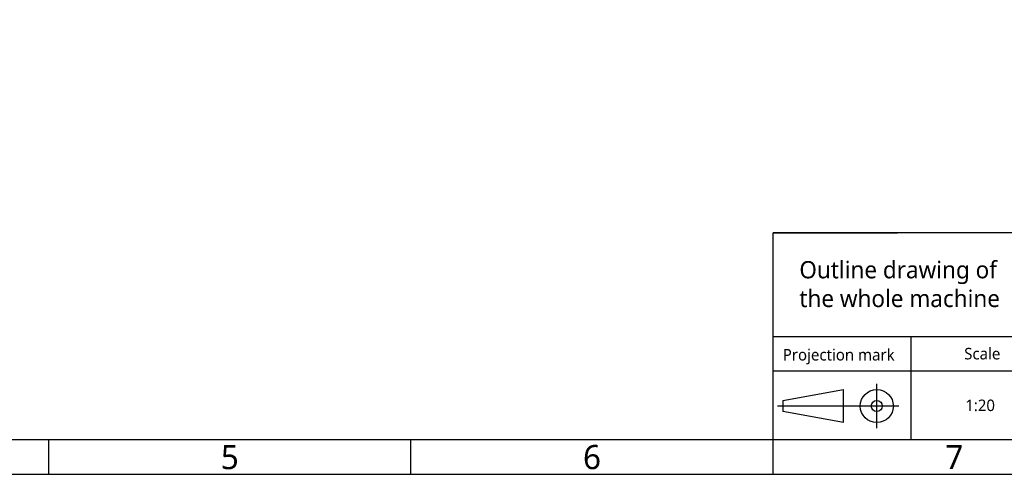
# Model space of a CAD drawing. Header units: millimetres. Extents: x 5828 to 6704, y 123 to 421.
# Tile 95 of 145: x 6489 to 6632, y 124 to 190. Entities that reach past the tile are written whole.
import ezdxf
from ezdxf.enums import TextEntityAlignment as Align

# ---------------------------------------------------------------- set-up
doc = ezdxf.new("R2010")
doc.units = ezdxf.units.MM
doc.layers.add('多重引线', color=7, linetype='Continuous')
doc.layers.add('模板', color=7, linetype='Continuous')
doc.styles.add('微软雅黑', font='msyh.ttc', dxfattribs={"height": 1.5})

# ---------------------------------------------------------------- blocks, each defined once
blk = doc.blocks.new('图纸页')
at = {"layer": '模板', "color": 2}
for p, q in [((6698.66, 158.62), (6598.66, 158.62)), ((6598.66, 128.62), (6598.66, 158.62)), ((6598.66, 158.62), (6616.66, 158.62)), ((6598.66, 128.62), (6598.66, 143.62)), ((6598.66, 143.62), (6616.66, 143.62)), ((6598.66, 143.62), (6698.66, 143.62)), ((6618.66, 128.62), (6618.66, 143.62)), ((6598.66, 138.62), (6638.66, 138.62)), ((6600.08, 134.32), (6608.88, 135.92)), ((6608.88, 131.12), (6608.88, 135.92)), ((6613.68, 130.32), (6613.68, 136.72)), ((6600.08, 134.32), (6600.08, 132.72)), ((6616.88, 133.52), (6599.28, 133.52)), ((6608.88, 131.12), (6600.08, 132.72)), ((6493.66, 123.62), (6493.66, 128.62)), ((6546.16, 123.62), (6546.16, 128.62)), ((6598.66, 123.62), (6598.66, 128.62))]:
    blk.add_line(p, q, dxfattribs=at)
for points in [[(6283.66, 123.62), (6283.66, 420.62), (6703.66, 420.62), (6703.66, 123.62)], [(6308.66, 128.62), (6308.66, 415.62), (6698.66, 415.62), (6698.66, 128.62)]]:
    blk.add_lwpolyline(points, close=True, dxfattribs=at)
for radius in [2.4, 0.8]:
    blk.add_circle((6613.68, 133.52), radius, dxfattribs=at)
at = {"layer": '模板', "color": 2, "style": '微软雅黑'}
for s, height, p in [('Projection mark', 1.6667, (6608.16, 140.96)), ('Scale', 1.667, (6628.97, 141.12)), ('5', 3.5, (6519.91, 126.12)), ('6', 3.5, (6572.41, 126.12)), ('7', 3.5, (6624.91, 126.12))]:
    blk.add_text(s, height=height, dxfattribs=at).set_placement(p, align=Align.MIDDLE_CENTER)
at = {"layer": '模板', "color": 2, "insert": (6602.46, 154.54), "char_height": 2.5, "width": 30.2447, "attachment_point": 1, "style": '微软雅黑'}
blk.add_mtext('Outline drawing of the whole machine', dxfattribs=at)
at = {"layer": '模板', "color": 2, "style": '微软雅黑'}
for tag, height, p in [('编号', 4, (6669.32, 150.51)), ('当前页', 1.67, (6668.11, 141.19)), ('总页数', 1.67, (6673.32, 141.19)), ('比例', 1.67, (6628.66, 133.62))]:
    blk.add_attdef(tag, text='', height=height, dxfattribs=at).set_placement(p, align=Align.MIDDLE)

msp = doc.modelspace()

# ---------------------------------------------------------------- block references
at = {"layer": '多重引线'}
ref = msp.add_blockref('图纸页', (0, 0), dxfattribs=at)
ref.add_attrib('比例', '1:20', dxfattribs={"layer": '模板', "color": 2, "height": 1.66667, "style": '微软雅黑'}).set_placement((6628.6561, 133.6226), align=Align.MIDDLE)

doc.saveas('drawing.dxf')
